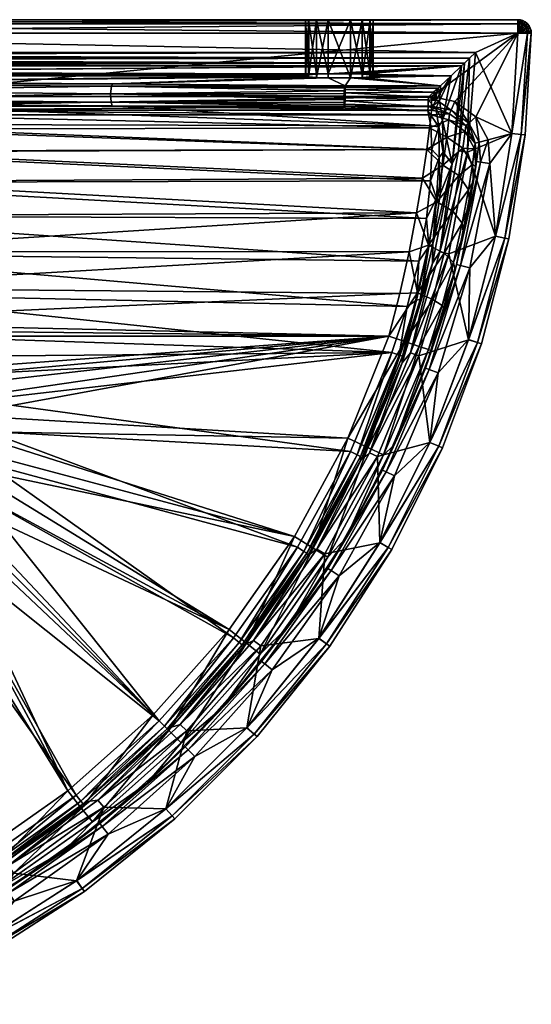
# Model space of a CAD drawing. Header units: inches. Extents: x 0 to 475, y -475 to 0.
# Tile 7 of 7: x 248 to 475, y -436 to 0. Entities that reach past the tile are written whole.
import ezdxf

# ---------------------------------------------------------------- set-up
doc = ezdxf.new("R2010")
doc.units = ezdxf.units.IN
doc.header["$MEASUREMENT"] = 0
doc.layers.add('Layer 1', color=7, linetype='Continuous')

# ---------------------------------------------------------------- blocks, each defined once
blk = doc.blocks.new('Square E')
at = {"color": 9, "true_color": 0xc0c0c0}
mesh = blk.add_polyface(dxfattribs=at)
corners = [(6, -6, -140), (14.5, -14.5, -140), (450.26, -14.5, -140), (90.17, 0, -76.49), (379.79, 0, -76.49), (85, 0, -75), (384.96, 0, -75), (6, 0, -6), (85, 0, -105), (6, 0, -134), (468.96, 0, -134), (374.96, 0, -85), (93.51, 0, -79.83), (95, 0, -85), (376.45, 0, -79.83), (93.51, 0, -100.17), (376.26, 0, -89.71), (95, 0, -95), (379.79, 0, -93.51), (89.71, 0, -103.7), (171.58, -44.26, -32.49), (180.28, -40, -10), (179.7, -42.16, -30.64), (164.71, -48.94, -30.78), (172.3, -41.66, -10), (177.86, -48.44, -50.2), (169.29, -51.83, -53.61), (165.4, -46.64, -10), (165.4, -46.64, -6), (172.3, -41.66, -6), (180.28, -40, -6), (376.45, -24.36, -90.17), (93.59, -23.49, -100.09), (95, -23.94, -95), (30.44, -20.48, -134.52), (85.15, -23.07, -104.96), (444.05, -20.48, -134.52), (379.79, -24.07, -93.51), (90.08, -23.19, -103.57), (95, -24.81, -85), (374.96, -24.81, -85), (6, -1.76, -1.76), (468.96, 0, -6), (468.96, -1.76, -1.76), (6, -6), (468.96, -6, -140), (6, -1.76, -138.24), (468.96, -1.76, -138.24), (25.96, -18.8, -138.15), (445.33, -19.26, -137.66), (23.15, -17.75, -139.05), (28.39, -19.71, -136.64), (17.41, -15.59, -139.9), (20.31, -16.68, -139.62), (447.61, -17.06, -139.43), (171.6, -40.05, -1.76), (164.09, -45.47, -1.76), (160.93, -42.63), (169.91, -36.16), (180.28, -34), (180.28, -38.24, -1.76), (159.63, -53.13, -1.76), (155.61, -51.79)]
mesh.append_faces([[corners[k] for k in face] for face in [(0, 1, 2), (3, 4, 5), (6, 7, 5), (8, 9, 10), (11, 12, 13), (12, 14, 3), (15, 16, 17), (16, 13, 17), (18, 15, 19), (20, 21, 22), (20, 23, 24), (22, 25, 26), (27, 24, 23), (20, 24, 21), (20, 22, 26), (28, 29, 27), (29, 24, 27), (30, 24, 29), (30, 21, 24), (31, 32, 33), (34, 35, 36), (32, 37, 38), (33, 39, 40), (41, 7, 42), (41, 43, 44), (45, 46, 0), (46, 47, 9), (48, 49, 50), (51, 34, 36), (52, 53, 54), (50, 54, 53), (52, 2, 1), (51, 49, 48), (55, 29, 56), (55, 57, 58), (58, 59, 60), (61, 56, 28), (55, 58, 60), (30, 55, 60), (29, 55, 30), (28, 56, 29), (57, 56, 62), (56, 57, 55)]], dxfattribs={"color": 9})
mesh = blk.add_polyface(dxfattribs=at)
corners = [(169.25, -121.4, -118.59), (189.15, -139.65, -120), (413.23, -147.22, -120), (146.27, -58.12, -85.46), (139.91, -71.99, -98.03), (430.38, -71.34, -89.12), (131.48, -86.77, -107.51), (428.53, -88.01, -102.4), (150.67, -46.27, -70.25), (430.42, -47.02, -54.22), (153.47, -37.08, -52.84), (430.9, -57.47, -72.81), (149.86, -103.62, -114.39), (419.99, -126.83, -118.06), (425.12, -106.77, -112.15), (208.69, -149.06, -120), (220.7, -157.11, -120), (376.45, 0, -79.83), (379.79, 0, -76.49), (90.17, 0, -76.49), (89.71, 0, -103.7), (85, 0, -105), (468.96, 0, -134), (93.51, 0, -79.83), (374.96, 0, -85), (376.26, 0, -89.71), (95, 0, -85), (180.28, -34), (6, -6), (468.96, -6), (430.84, -40, -10), (180.28, -40, -10), (180.28, -40, -6), (411.86, -140, -110), (205.25, -158.59, -110), (197.86, -155.93, -110), (140, -140, -110), (174.62, -58.48, -67.93), (426.8, -70.18, -81.57), (169.77, -71.52, -82.92), (177.86, -48.44, -50.2), (428.68, -57.45, -66.42), (429.92, -47.9, -48.96), (179.7, -42.16, -30.64), (430.62, -42.02, -29.96), (154.83, -102.62, -102.79), (163.17, -86.59, -94.59), (424.2, -85.48, -93.81), (420.82, -102.72, -102.77), (144.91, -118.61, -107.71), (416.68, -121.11, -108.2), (133.72, -133.72, -109.8), (136.94, -136.94, -109.95), (376.45, -24.36, -90.17), (95, -23.94, -95), (374.96, -24.81, -85), (85.15, -23.07, -104.96), (90.08, -23.19, -103.57), (444.05, -20.48, -134.52), (95, -24.81, -85), (153.63, -27.49, -54.36), (376.26, -25.22, -80.29), (289.6, -28.37, -44.3), (153.43, -28.63, -51.49), (289.05, -29.47, -41.64), (153.33, -31.42, -50.15), (288.94, -36.44, -40.87), (289.43, -38.12, -43.23), (288.7, -32.79, -39.85), (153.33, -35.1, -50.47), (430.84, -34), (180.28, -38.24, -1.76), (430.84, -38.24, -1.76), (194.75, -145.25, -120), (201.83, -151.67, -121.28), (213.73, -157.66, -121.28)]
mesh.append_faces([[corners[k] for k in face] for face in [(0, 1, 2), (3, 4, 5), (6, 7, 4), (8, 9, 10), (8, 3, 11), (12, 0, 13), (6, 12, 14), (15, 16, 2), (2, 1, 15), (17, 18, 19), (20, 21, 22), (17, 23, 24), (25, 24, 26), (27, 28, 29), (30, 31, 32), (33, 34, 35), (33, 35, 36), (37, 38, 39), (37, 40, 41), (42, 40, 43), (31, 44, 43), (45, 46, 47), (47, 46, 39), (48, 49, 45), (49, 50, 51), (33, 52, 51), (36, 52, 33), (53, 54, 55), (56, 57, 58), (59, 60, 55), (61, 60, 62), (62, 63, 64), (63, 62, 60), (64, 63, 65), (66, 10, 67), (68, 65, 69), (65, 68, 64), (66, 69, 10), (69, 66, 68), (70, 71, 27), (71, 72, 32), (73, 74, 15), (75, 15, 74)]], dxfattribs={"color": 9})
mesh = blk.add_polyface(dxfattribs=at)
corners = [(450.26, -14.5, -140), (468.96, -6, -140), (6, -6, -140), (468.96, 0, -6), (6, 0, -6), (384.96, 0, -75), (379.79, 0, -76.49), (85, 0, -75), (468.96, 0, -134), (384.96, 0, -95), (89.71, 0, -103.7), (93.51, 0, -100.17), (379.79, 0, -93.51), (376.26, 0, -89.71), (468.96, -6), (430.84, -34), (180.28, -34), (379.79, -25.56, -76.49), (289.6, -28.37, -44.3), (384.96, -25.69, -75), (376.45, -24.36, -90.17), (379.79, -24.07, -93.51), (93.59, -23.49, -100.09), (90.08, -23.19, -103.57), (384.96, -23.94, -95), (444.05, -20.48, -134.52), (153.63, -27.49, -54.36), (376.26, -25.22, -80.29), (374.96, -24.81, -85), (392.57, -29.22, -34.56), (394.96, -25.69, -75), (289.05, -29.47, -41.64), (392.46, -29.34, -33.54), (392.35, -29.72, -32.62), (392.26, -30.36, -31.82), (392.15, -31.51, -30.88), (6, -1.76, -1.76), (468.96, -1.76, -1.76), (6, -6), (468.96, -1.76, -138.24), (6, -1.76, -138.24), (6, 0, -134), (17.41, -15.59, -139.9), (447.61, -17.06, -139.43), (445.33, -19.26, -137.66), (23.15, -17.75, -139.05), (28.39, -19.71, -136.64), (374.96, 0, -85), (376.45, 0, -79.83), (394.96, 0, -75), (394.96, 0, -95), (394.96, -23.94, -95)]
mesh.append_faces([[corners[k] for k in face] for face in [(0, 1, 2), (3, 4, 5), (6, 5, 7), (8, 9, 10), (11, 12, 13), (9, 12, 10), (14, 15, 16), (17, 18, 19), (20, 21, 22), (23, 21, 24), (25, 23, 24), (26, 27, 28), (17, 27, 18), (29, 19, 18), (29, 30, 19), (18, 31, 32), (33, 32, 31), (18, 32, 29), (31, 34, 33), (34, 31, 35), (36, 3, 37), (14, 38, 37), (39, 40, 1), (8, 41, 39), (0, 42, 43), (44, 43, 45), (44, 46, 25), (47, 28, 48), (17, 19, 5), (28, 27, 48), (27, 17, 6), (5, 6, 17), (6, 48, 27), (20, 28, 47), (13, 21, 20), (20, 47, 13), (21, 12, 24), (12, 21, 13), (12, 9, 24), (30, 49, 5), (5, 19, 30), (24, 9, 50), (50, 51, 24)]], dxfattribs={"color": 9})
mesh = blk.add_polyface(dxfattribs=at)
corners = [(429.33, -35.45, -30), (392.51, -35.91, -30.31), (429.23, -38.54, -31.07), (392.57, -34.21, -30), (392.47, -37.3, -31.07), (392.43, -38.35, -32.27), (429.17, -40.32, -33.91), (392.41, -39.08, -33.91), (394.96, 0, -95), (384.96, 0, -95), (468.96, 0, -134), (394.96, 0, -75), (468.96, 0, -6), (384.96, 0, -75), (444.05, -20.48, -134.52), (384.96, -23.94, -95), (394.96, -23.94, -95), (439.42, -24.88, -84.25), (404.96, -24.81, -85), (403.47, -25.26, -79.83), (400.14, -25.56, -76.49), (394.96, -25.69, -75), (434.79, -29.22, -34.56), (392.57, -29.22, -34.56), (403.66, -24.4, -89.71), (400.14, -24.07, -93.51), (429.43, -34.21, -30), (392.57, -32.29, -30.41), (392.15, -31.51, -30.88), (392.57, -31.06, -31.17), (392.57, -29.8, -32.7), (392.46, -29.34, -33.54), (392.57, -30.83, -31.31), (392.35, -29.72, -32.62), (392.26, -30.36, -31.82), (392.3, -38.83, -32.91), (392.21, -38.33, -32.06), (392.09, -36.59, -30.76), (433.69, -30.26, -31.93), (431.72, -32.09, -30.47), (400.14, 0, -93.51), (403.47, 0, -90.17), (404.96, 0, -85), (403.66, 0, -80.29), (400.14, 0, -76.49)]
mesh.append_faces([[corners[k] for k in face] for face in [(0, 1, 2), (3, 1, 0), (2, 1, 4), (2, 5, 6), (5, 2, 4), (5, 7, 6), (8, 9, 10), (11, 12, 13), (14, 15, 16), (17, 18, 19), (20, 21, 22), (22, 21, 23), (19, 20, 17), (24, 17, 25), (24, 18, 17), (16, 25, 14), (26, 3, 0), (27, 28, 3), (29, 28, 27), (23, 30, 31), (32, 33, 30), (30, 33, 31), (32, 34, 33), (32, 29, 34), (35, 5, 7), (36, 4, 5), (1, 3, 37), (30, 32, 38), (23, 30, 22), (27, 3, 26), (32, 27, 39), (40, 41, 24), (40, 24, 25), (18, 24, 41), (40, 25, 8), (41, 42, 18), (16, 8, 25), (42, 19, 18), (43, 20, 19), (19, 42, 43), (20, 44, 21), (44, 20, 43), (44, 11, 21)]], dxfattribs={"color": 9})
mesh = blk.add_polyface(dxfattribs=at)
corners = [(394.96, 0, -95), (468.96, 0, -134), (400.14, 0, -93.51), (404.96, 0, -85), (403.66, 0, -80.29), (403.47, 0, -90.17), (468.96, 0, -6), (400.14, 0, -76.49), (394.96, 0, -75), (430.62, -42.02, -29.96), (438.76, -41.63, -10), (438.46, -44.27, -32.61), (430.84, -40, -10), (438.76, -41.63, -6), (445.93, -46.87, -6), (430.84, -40, -6), (439.42, -24.88, -84.25), (444.05, -20.48, -134.52), (400.14, -24.07, -93.51), (400.14, -25.56, -76.49), (434.79, -29.22, -34.56), (435.66, -44.5, -59.16), (434.56, -32.54, -34.56), (434.3, -35.86, -34.56), (439.94, -63.72, -134.52), (433.95, -47.38, -57.85), (432.62, -39.07, -33.96), (429.17, -40.32, -33.91), (429.23, -38.54, -31.07), (431.58, -37.97, -31.31), (429.33, -35.45, -30), (432.7, -35.72, -31.31), (429.43, -34.21, -30), (431.72, -32.09, -30.47), (432.96, -32.42, -31.31), (433.69, -30.26, -31.93), (392.57, -32.29, -30.41), (392.57, -30.83, -31.31), (392.57, -29.8, -32.7), (439.45, -40.02, -1.76), (430.84, -38.24, -1.76), (430.84, -34), (441.13, -36.12)]
mesh.append_faces([[corners[k] for k in face] for face in [(0, 1, 2), (3, 1, 4), (3, 5, 1), (5, 2, 1), (4, 6, 7), (8, 7, 6), (9, 10, 11), (12, 10, 9), (12, 13, 10), (14, 10, 13), (15, 13, 12), (16, 17, 18), (19, 20, 16), (17, 16, 21), (20, 22, 16), (22, 23, 16), (21, 16, 23), (21, 24, 17), (25, 26, 27), (26, 21, 23), (25, 21, 26), (28, 29, 30), (23, 29, 26), (23, 31, 29), (27, 26, 28), (31, 30, 29), (26, 29, 28), (30, 31, 32), (33, 34, 35), (20, 35, 22), (31, 34, 33), (22, 31, 23), (31, 33, 32), (22, 34, 31), (34, 22, 35), (33, 36, 32), (35, 37, 33), (38, 35, 20), (39, 13, 40), (40, 13, 15), (40, 41, 39), (13, 39, 14), (42, 39, 41)]], dxfattribs={"color": 9})
mesh = blk.add_polyface(dxfattribs=at)
corners = [(471.2, -0.43, -134), (471.29, -2.45, -138.24), (472.24, -0.98, -134), (470.55, -2.06, -138.24), (468.96, -6, -140), (471.94, -2.98, -138.24), (473.18, -1.73, -134), (472.48, -3.63, -138.24), (473.94, -2.65, -134), (472.88, -4.36, -138.24), (474.5, -3.69, -134), (471.29, -2.45, -1.76), (470.55, -2.06, -1.76), (471.2, -0.43, -6), (472.24, -0.98, -6), (471.94, -2.98, -1.76), (473.18, -1.73, -6), (468.96, -6), (472.48, -3.63, -1.76), (473.94, -2.65, -6), (472.88, -4.36, -1.76), (474.5, -3.69, -6), (468.96, 0, -6), (403.66, 0, -80.29), (468.96, 0, -134), (469.77, -1.83, -1.76), (470.07, -0.1, -6), (468.96, -1.76, -1.76), (470.1, -0.11, -134), (469.77, -1.83, -138.24), (468.96, -1.76, -138.24)]
mesh.append_faces([[corners[k] for k in face] for face in [(0, 1, 2), (1, 3, 4), (3, 1, 0), (2, 5, 6), (1, 5, 2), (6, 7, 8), (7, 6, 5), (8, 9, 10), (7, 9, 8), (11, 12, 13), (14, 11, 13), (15, 14, 16), (15, 11, 14), (12, 11, 17), (18, 15, 16), (19, 18, 16), (20, 19, 21), (20, 18, 19), (22, 23, 24), (25, 22, 26), (27, 25, 17), (26, 13, 12), (25, 27, 22), (25, 12, 17), (12, 25, 26), (16, 6, 19), (8, 21, 19), (19, 6, 8), (8, 10, 21), (16, 2, 6), (2, 14, 0), (14, 2, 16), (13, 28, 0), (0, 14, 13), (24, 28, 26), (13, 26, 28), (22, 24, 26), (24, 29, 28), (29, 30, 4), (30, 29, 24), (28, 3, 0), (29, 3, 28), (3, 29, 4)]], dxfattribs={"color": 9})
mesh = blk.add_polyface(dxfattribs=at)
corners = [(471.94, -2.98, -138.24), (471.29, -2.45, -138.24), (468.96, -6, -140), (472.48, -3.63, -138.24), (472.88, -4.36, -138.24), (474.5, -3.69, -134), (473.12, -5.17, -138.24), (474.85, -4.85, -134), (473.2, -6, -138.24), (474.96, -6.08, -134), (468.96, -6), (471.29, -2.45, -1.76), (471.94, -2.98, -1.76), (472.48, -3.63, -1.76), (472.88, -4.36, -1.76), (473.12, -5.17, -1.76), (474.5, -3.69, -6), (474.85, -4.85, -6), (474.96, -6, -6), (473.2, -6, -1.76), (466.29, -50.37, -140), (450.26, -14.5, -140), (446.67, -58.61, -140), (472.25, -51, -134), (472.25, -51, -6), (466.29, -50.37), (450.45, -42.93), (441.13, -36.12), (430.84, -34), (470.51, -50.82, -1.76), (470.51, -50.82, -138.24), (447.61, -17.06, -139.43), (444.05, -20.48, -134.52), (439.94, -63.72, -134.52), (445.33, -19.26, -137.66), (442.65, -58.08, -138.42), (439.45, -40.02, -1.76), (447.25, -45.72, -1.76), (445.93, -46.87, -6)]
mesh.append_faces([[corners[k] for k in face] for face in [(0, 1, 2), (0, 2, 3), (4, 3, 2), (5, 6, 7), (6, 4, 2), (4, 6, 5), (7, 8, 9), (6, 8, 7), (8, 6, 2), (10, 11, 12), (10, 13, 14), (12, 13, 10), (15, 14, 16), (15, 10, 14), (17, 18, 19), (16, 17, 15), (15, 17, 19), (15, 19, 10), (20, 21, 22), (2, 21, 20), (23, 24, 9), (24, 18, 9), (10, 25, 26), (26, 27, 10), (27, 28, 10), (25, 10, 19), (25, 19, 29), (18, 29, 19), (24, 29, 18), (17, 16, 5), (7, 9, 17), (7, 17, 5), (17, 9, 18), (30, 9, 8), (20, 8, 2), (23, 9, 30), (30, 8, 20), (21, 31, 22), (32, 33, 34), (34, 35, 31), (36, 37, 38), (37, 27, 26), (36, 27, 37)]], dxfattribs={"color": 9})
mesh = blk.add_polyface(dxfattribs=at)
corners = [(455.91, -53.1), (450.45, -42.93), (466.29, -50.37), (456.59, -63.59), (450.34, -64.96, -28.22), (450.65, -62.76, -10), (450.65, -62.76, -6), (437.53, -51.96, -53.86), (444.69, -56.89, -51.99), (435.82, -64.33, -72.86), (449.82, -57.09, -30), (438.46, -44.27, -32.61), (445.63, -49.43, -31.65), (445.93, -46.87, -10), (438.76, -41.63, -10), (448.87, -64.06, -48.8), (428.68, -57.45, -66.42), (429.92, -47.9, -48.96), (442.94, -68.91, -70.18), (430.62, -42.02, -29.96), (450.13, -54.69, -10), (445.93, -46.87, -6), (450.13, -54.69, -6), (439.94, -63.72, -134.52), (435.66, -44.5, -59.16), (435.95, -58.55, -81.31), (434.21, -60.93, -79.39), (433.95, -47.38, -57.85), (430.9, -57.47, -72.81), (430.42, -47.02, -54.22), (429.17, -40.32, -33.91), (430.38, -71.34, -89.12), (447.61, -17.06, -139.43), (442.65, -58.08, -138.42), (446.67, -58.61, -140), (445.33, -19.26, -137.66), (452.39, -63, -1.76), (451.82, -54.23, -1.76), (447.25, -45.72, -1.76)]
mesh.append_faces([[corners[k] for k in face] for face in [(0, 1, 2), (3, 0, 2), (4, 5, 6), (7, 8, 9), (5, 4, 10), (7, 11, 12), (13, 11, 14), (15, 8, 10), (7, 16, 17), (8, 15, 18), (7, 9, 16), (19, 11, 17), (10, 4, 15), (8, 18, 9), (12, 10, 8), (11, 7, 17), (12, 8, 7), (20, 12, 13), (13, 12, 11), (10, 20, 5), (20, 10, 12), (21, 13, 14), (13, 21, 22), (22, 6, 20), (20, 13, 22), (6, 5, 20), (23, 24, 25), (26, 25, 27), (28, 26, 27), (25, 24, 27), (29, 27, 30), (28, 27, 29), (31, 26, 28), (32, 33, 34), (33, 35, 23), (0, 36, 37), (6, 37, 36), (3, 36, 0), (1, 0, 37), (37, 22, 38), (22, 37, 6), (21, 38, 22), (38, 1, 37)]], dxfattribs={"color": 9})
mesh = blk.add_polyface(dxfattribs=at)
corners = [(419.99, -126.83, -118.06), (425.12, -106.77, -112.15), (149.86, -103.62, -114.39), (153.47, -37.08, -52.84), (430.42, -47.02, -54.22), (289.43, -38.12, -43.23), (392.41, -39.08, -33.91), (429.17, -40.32, -33.91), (150.67, -46.27, -70.25), (430.9, -57.47, -72.81), (146.27, -58.12, -85.46), (430.38, -71.34, -89.12), (428.53, -88.01, -102.4), (131.48, -86.77, -107.51), (139.91, -71.99, -98.03), (413.23, -147.22, -120), (169.25, -121.4, -118.59), (229.53, -168.54, -120), (394.88, -191.06, -120), (220.7, -157.11, -120), (180.28, -40, -6), (430.84, -40, -6), (430.84, -40, -10), (393.66, -185.08, -110), (221.5, -174.95, -110), (411.86, -140, -110), (217.33, -168.3, -110), (133.72, -133.72, -109.8), (416.68, -121.11, -108.2), (428.68, -57.45, -66.42), (426.8, -70.18, -81.57), (174.62, -58.48, -67.93), (177.86, -48.44, -50.2), (429.92, -47.9, -48.96), (179.7, -42.16, -30.64), (430.62, -42.02, -29.96), (180.28, -40, -10), (169.77, -71.52, -82.92), (424.2, -85.48, -93.81), (154.83, -102.62, -102.79), (420.82, -102.72, -102.77), (144.91, -118.61, -107.71), (392.3, -38.83, -32.91), (392.21, -38.33, -32.06), (392.05, -35.35, -30.33), (288.94, -36.44, -40.87), (392.09, -36.59, -30.76), (392.14, -37.58, -31.34), (288.7, -32.79, -39.85), (392.03, -33.87, -30.04), (392.07, -32.68, -30.29), (392.15, -31.51, -30.88), (289.05, -29.47, -41.64), (392.57, -34.21, -30), (392.16, -37.74, -31.49), (392.51, -35.91, -30.31), (392.43, -38.35, -32.27), (392.47, -37.3, -31.07), (430.84, -38.24, -1.76), (180.28, -38.24, -1.76), (430.84, -34)]
mesh.append_faces([[corners[k] for k in face] for face in [(0, 1, 2), (3, 4, 5), (6, 5, 7), (4, 8, 9), (4, 7, 5), (9, 10, 11), (12, 13, 1), (12, 11, 14), (15, 0, 16), (17, 18, 15), (17, 15, 19), (20, 21, 22), (23, 24, 25), (24, 26, 25), (27, 28, 25), (29, 30, 31), (32, 33, 29), (33, 34, 35), (22, 35, 36), (37, 30, 38), (39, 38, 40), (28, 41, 40), (42, 43, 5), (42, 5, 6), (44, 45, 46), (47, 45, 43), (45, 47, 46), (45, 44, 48), (49, 50, 48), (48, 50, 51), (49, 48, 44), (52, 48, 51), (5, 43, 45), (49, 44, 53), (54, 55, 47), (46, 53, 44), (51, 50, 53), (50, 49, 53), (47, 55, 46), (42, 43, 56), (43, 54, 57), (58, 59, 60), (21, 20, 58)]], dxfattribs={"color": 9})
mesh = blk.add_polyface(dxfattribs=at)
corners = [(459.12, -95.79, -140), (466.29, -50.37, -140), (446.67, -58.61, -140), (438.42, -103.6, -140), (464.99, -97, -6), (472.25, -51, -6), (472.25, -51, -134), (464.99, -97, -134), (456.59, -63.59), (466.29, -50.37), (459.1, -95.74), (447.62, -81.5, -60.44), (449.36, -71.31, -45.22), (450.65, -62.76, -6), (450.34, -64.96, -28.22), (441.91, -108.36, -6), (448.87, -64.06, -48.8), (447.11, -75.29, -65.6), (442.94, -68.91, -70.18), (444.38, -90.05, -79.41), (440.21, -84.74, -85.1), (426.8, -70.18, -81.57), (435.82, -64.33, -72.86), (433.17, -80.62, -88.45), (429.46, -99.8, -99.86), (424.2, -85.48, -93.81), (428.68, -57.45, -66.42), (444.96, -94.95, -73.06), (434.67, -77.2, -99.71), (431.38, -99.36, -113.42), (439.94, -63.72, -134.52), (435.95, -58.55, -81.31), (434.21, -60.93, -79.39), (432.92, -78.95, -97.29), (430.38, -71.34, -89.12), (428.53, -88.01, -102.4), (463.27, -96.64, -1.76), (470.51, -50.82, -1.76), (463.27, -96.64, -138.24), (470.51, -50.82, -138.24), (434.48, -102.67, -138.42), (442.65, -58.08, -138.42), (443.61, -108.78, -1.76), (452.39, -63, -1.76)]
mesh.append_faces([[corners[k] for k in face] for face in [(0, 1, 2), (3, 0, 2), (4, 5, 6), (6, 7, 4), (8, 9, 10), (11, 12, 13), (13, 12, 14), (11, 13, 15), (16, 17, 18), (17, 16, 12), (19, 20, 17), (21, 22, 23), (24, 25, 23), (25, 21, 23), (20, 24, 23), (21, 26, 22), (20, 18, 17), (27, 19, 11), (18, 23, 22), (17, 11, 19), (18, 20, 23), (11, 17, 12), (12, 16, 14), (28, 29, 30), (31, 28, 30), (28, 31, 32), (28, 33, 29), (33, 28, 32), (34, 33, 32), (35, 33, 34), (36, 10, 37), (9, 37, 10), (36, 5, 4), (37, 5, 36), (7, 6, 38), (39, 38, 6), (1, 0, 39), (38, 39, 0), (40, 3, 2), (41, 40, 2), (40, 41, 30), (42, 43, 8), (43, 15, 13)]], dxfattribs={"color": 9})
mesh = blk.add_polyface(dxfattribs=at)
corners = [(459.12, -95.79, -140), (438.42, -103.6, -140), (447.12, -141.62, -140), (464.99, -97, -134), (452.84, -143.4, -6), (464.99, -97, -6), (456.59, -63.59), (459.1, -95.74), (447.73, -109.79), (447.11, -141.54), (441.91, -108.36, -6), (444.96, -94.95, -73.06), (447.62, -81.5, -60.44), (441.26, -110.89, -82.43), (436.51, -128.38, -88.12), (435.51, -126.48, -95.56), (431.32, -123.74, -102.37), (440.53, -107.42, -89.52), (444.38, -90.05, -79.41), (436.36, -103.36, -95.96), (424.63, -120.83, -106.64), (416.68, -121.11, -108.2), (420.82, -102.72, -102.77), (424.2, -85.48, -93.81), (429.46, -99.8, -99.86), (440.21, -84.74, -85.1), (431.38, -99.36, -113.42), (425.78, -123.78, -121.8), (431.28, -107.73, -134.52), (439.94, -63.72, -134.52), (429.66, -100.39, -110.6), (432.92, -78.95, -97.29), (425.12, -106.77, -112.15), (428.53, -88.01, -102.4), (419.99, -126.83, -118.06), (424.14, -124.03, -118.71), (463.27, -96.64, -1.76), (451.16, -142.86, -1.76), (463.27, -96.64, -138.24), (451.16, -142.86, -138.24), (434.48, -102.67, -138.42), (421.4, -147.42, -138.42), (443.61, -108.78, -1.76), (428.1, -154.12, -6), (429.75, -154.72, -1.76), (452.39, -63, -1.76)]
mesh.append_faces([[corners[k] for k in face] for face in [(0, 1, 2), (3, 4, 5), (6, 7, 8), (8, 7, 9), (10, 11, 12), (10, 13, 11), (13, 10, 14), (15, 16, 17), (18, 17, 19), (20, 21, 22), (23, 24, 22), (20, 22, 24), (16, 19, 17), (14, 15, 13), (19, 20, 24), (17, 13, 15), (19, 16, 20), (19, 25, 18), (13, 17, 11), (18, 11, 17), (25, 19, 24), (26, 27, 28), (26, 28, 29), (27, 26, 30), (31, 30, 26), (32, 30, 33), (30, 31, 33), (34, 35, 32), (35, 30, 32), (30, 35, 27), (36, 37, 9), (9, 7, 36), (36, 5, 37), (3, 38, 39), (0, 2, 38), (39, 38, 2), (40, 41, 1), (40, 28, 41), (40, 29, 28), (42, 6, 8), (43, 10, 42), (44, 42, 8), (42, 10, 45)]], dxfattribs={"color": 9})
mesh = blk.add_polyface(dxfattribs=at)
corners = [(430.08, -187.09, -140), (447.12, -141.62, -140), (425.23, -148.76, -140), (438.42, -103.6, -140), (452.84, -143.4, -6), (452.84, -143.4, -134), (435.59, -189.44, -6), (464.99, -97, -134), (447.73, -109.79), (447.11, -141.54), (433.75, -156.16), (430.08, -186.99), (436.51, -128.38, -88.12), (428.1, -154.12, -6), (430.79, -146.44, -90), (441.91, -108.36, -6), (414.16, -188.42, -90), (429.43, -145.97, -97.53), (402.52, -189.24, -107.45), (418.99, -142.42, -108.56), (425.35, -144.59, -103.88), (393.66, -185.08, -110), (411.86, -140, -110), (409.45, -192.5, -99.78), (435.51, -126.48, -95.56), (424.63, -120.83, -106.64), (431.32, -123.74, -102.37), (416.68, -121.11, -108.2), (417.92, -148.89, -124.56), (417.8, -151.82, -134.52), (425.78, -123.78, -121.8), (431.28, -107.73, -134.52), (399.36, -193.23, -124.56), (416.41, -148.35, -121.31), (413.23, -147.22, -120), (397.92, -192.53, -121.31), (424.14, -124.03, -118.71), (419.99, -126.83, -118.06), (451.16, -142.86, -1.76), (464.99, -97, -6), (433.98, -188.74, -1.76), (451.16, -142.86, -138.24), (433.98, -188.74, -138.24), (421.4, -147.42, -138.42), (403.26, -191.55, -138.42), (429.75, -154.72, -1.76), (409.07, -199.22, -6), (443.61, -108.78, -1.76)]
mesh.append_faces([[corners[k] for k in face] for face in [(0, 1, 2), (2, 1, 3), (4, 5, 6), (4, 7, 5), (8, 9, 10), (11, 10, 9), (12, 13, 14), (13, 12, 15), (16, 14, 13), (17, 14, 16), (18, 19, 20), (21, 22, 19), (17, 23, 20), (20, 24, 17), (25, 26, 19), (20, 26, 24), (14, 17, 12), (22, 25, 19), (25, 22, 27), (24, 12, 17), (26, 20, 19), (28, 29, 30), (29, 31, 30), (32, 29, 28), (33, 34, 35), (33, 32, 28), (28, 36, 33), (36, 37, 33), (28, 30, 36), (34, 33, 37), (38, 11, 9), (38, 39, 4), (38, 4, 40), (41, 42, 5), (7, 41, 5), (1, 0, 41), (3, 43, 2), (43, 44, 2), (43, 29, 44), (43, 31, 29), (13, 45, 46), (47, 45, 13), (45, 8, 10)]], dxfattribs={"color": 9})
mesh = blk.add_polyface(dxfattribs=at)
corners = [(205.25, -158.59, -110), (211.83, -162.78, -110), (201.58, -162.21, -111.28), (197.86, -155.93, -110), (208.12, -170.97, -115.11), (200.11, -165.74, -115.11), (210.77, -168.2, -111.28), (217.33, -168.3, -110), (195.46, -165.63, -120), (200.81, -167.49, -120), (217.4, -168.1, -155), (211.84, -162.58, -155), (213.13, -165.72, -158.54), (203.07, -163.09, -160), (208.74, -166.72, -160), (213.41, -171.44, -160), (202.9, -159.04, -158.54), (196.74, -160.81, -160), (205.13, -158.45, -155), (197.72, -155.88, -155), (219.59, -174.22, -158.54), (217.5, -168.22, -130), (212, -162.71, -130), (205.36, -158.58, -130), (198.12, -156, -130), (411.86, -140, -110), (200.5, -167.33, -160), (206.39, -171.15, -160), (220.53, -170.4, -125.11), (223.75, -168.33, -121.28), (211.46, -160.75, -125.11), (229.53, -168.54, -120), (220.7, -157.11, -120), (208.69, -149.06, -120), (213.73, -157.66, -121.28), (200.7, -155.34, -125.11), (201.83, -151.67, -121.28), (190.95, -153.62, -124.9)]
mesh.append_faces([[corners[k] for k in face] for face in [(0, 1, 2), (2, 3, 0), (4, 5, 6), (6, 1, 7), (6, 2, 1), (8, 5, 9), (9, 5, 4), (6, 5, 2), (10, 11, 12), (13, 14, 12), (15, 12, 14), (16, 13, 12), (16, 17, 13), (16, 18, 19), (18, 16, 11), (16, 12, 11), (12, 20, 10), (21, 22, 10), (11, 10, 22), (23, 18, 11), (11, 22, 23), (19, 18, 24), (23, 24, 18), (25, 7, 1), (1, 0, 25), (26, 27, 14), (13, 17, 26), (13, 26, 14), (8, 9, 26), (9, 27, 26), (28, 29, 30), (31, 32, 29), (32, 33, 34), (34, 29, 32), (23, 22, 30), (30, 35, 23), (36, 35, 34), (22, 28, 30), (30, 29, 34), (35, 36, 37), (23, 35, 24), (21, 28, 22), (35, 30, 34)]], dxfattribs={"color": 9})
mesh = blk.add_polyface(dxfattribs=at)
corners = [(430.08, -187.09, -140), (406.92, -193.29, -140), (407.95, -231.41, -140), (425.23, -148.76, -140), (383.52, -236.35, -140), (413.18, -234.32, -134), (385.75, -277.17, -6), (413.18, -234.32, -6), (435.59, -189.44, -6), (435.59, -189.44, -134), (452.84, -143.4, -134), (430.08, -186.99), (414.46, -201.84), (433.75, -156.16), (407.97, -231.3), (389.9, -245.97), (409.07, -199.22, -6), (414.16, -188.42, -90), (428.1, -154.12, -6), (393.04, -229.18, -90), (402.52, -189.24, -107.45), (409.45, -192.5, -99.78), (384.89, -237.84, -99.78), (429.43, -145.97, -97.53), (393.66, -185.08, -110), (418.99, -142.42, -108.56), (425.35, -144.59, -103.88), (399.36, -193.23, -124.56), (399.38, -195.21, -134.52), (417.8, -151.82, -134.52), (397.92, -192.53, -121.31), (413.23, -147.22, -120), (394.88, -191.06, -120), (416.41, -148.35, -121.31), (433.98, -188.74, -1.76), (411.65, -233.45, -1.76), (380.9, -273.61), (451.16, -142.86, -1.76), (384.32, -276.15, -1.76), (452.84, -143.4, -6), (411.65, -233.45, -138.24), (384.32, -276.15, -138.24), (433.98, -188.74, -138.24), (380.84, -273.72, -140), (451.16, -142.86, -138.24), (403.26, -191.55, -138.42), (429.75, -154.72, -1.76), (410.65, -199.99, -1.76), (384.82, -242.77, -6), (386.31, -243.7, -1.76)]
mesh.append_faces([[corners[k] for k in face] for face in [(0, 1, 2), (1, 0, 3), (4, 2, 1), (5, 6, 7), (7, 8, 9), (9, 5, 7), (9, 8, 10), (11, 12, 13), (14, 15, 12), (14, 12, 11), (16, 17, 18), (19, 17, 16), (20, 21, 22), (17, 21, 23), (20, 24, 25), (20, 26, 21), (19, 21, 17), (27, 28, 29), (30, 31, 32), (33, 30, 27), (34, 35, 14), (14, 35, 36), (11, 37, 34), (11, 34, 14), (35, 8, 7), (35, 7, 38), (34, 39, 8), (34, 8, 35), (40, 41, 5), (10, 42, 9), (5, 9, 40), (42, 40, 9), (2, 43, 40), (0, 2, 42), (40, 42, 2), (42, 44, 0), (1, 3, 45), (45, 29, 28), (46, 47, 16), (47, 48, 16), (47, 13, 12), (47, 12, 49), (46, 13, 47)]], dxfattribs={"color": 9})
mesh = blk.add_polyface(dxfattribs=at)
corners = [(234.28, -182.14, -120), (234.5, -196.51, -120), (371.42, -233.41, -120), (343.05, -273.4, -120), (394.88, -191.06, -120), (229.53, -168.54, -120), (230.19, -210.19, -120), (221.82, -221.82, -120), (310.19, -310.19, -120), (407.95, -231.41, -140), (383.52, -236.35, -140), (380.84, -273.72, -140), (389.9, -245.97), (407.97, -231.3), (380.9, -273.61), (367.56, -268.15, -90), (393.04, -229.18, -90), (384.82, -242.77, -6), (409.07, -199.22, -6), (221.48, -205.25, -110), (224.08, -197.9, -110), (341.22, -269.81, -110), (307.59, -307.59, -110), (211.71, -217.42, -110), (217.3, -211.89, -110), (225, -190, -110), (370.05, -228.66, -110), (224.07, -182.21, -110), (393.66, -185.08, -110), (221.5, -174.95, -110), (402.52, -189.24, -107.45), (378.37, -233.81, -107.45), (384.89, -237.84, -99.78), (409.45, -192.5, -99.78), (348.89, -275.87, -107.45), (354.9, -280.63, -99.78), (375.63, -236.06, -124.56), (376.03, -237.08, -134.52), (399.38, -195.21, -134.52), (347.98, -276.61, -134.52), (399.36, -193.23, -124.56), (346.95, -276.5, -124.56), (374.28, -235.21, -121.31), (397.92, -192.53, -121.31), (345.69, -275.5, -121.31), (406.92, -193.29, -140), (380.07, -234.22, -138.42), (352.03, -274.57, -138.42), (403.26, -191.55, -138.42), (386.31, -243.7, -1.76), (410.65, -199.99, -1.76), (414.46, -201.84), (229.37, -182.34, -121.28)]
mesh.append_faces([[corners[k] for k in face] for face in [(0, 1, 2), (1, 3, 2), (0, 4, 5), (0, 2, 4), (6, 3, 1), (7, 8, 6), (9, 10, 11), (12, 13, 14), (15, 16, 17), (16, 18, 17), (19, 20, 21), (22, 23, 24), (21, 24, 19), (25, 26, 20), (21, 20, 26), (27, 28, 26), (26, 25, 27), (29, 28, 27), (28, 30, 31), (31, 30, 32), (16, 32, 33), (34, 26, 31), (31, 26, 28), (32, 35, 31), (15, 32, 16), (36, 37, 38), (36, 39, 37), (40, 36, 38), (41, 36, 42), (2, 42, 4), (42, 36, 43), (40, 43, 36), (42, 43, 4), (44, 42, 2), (45, 46, 10), (10, 46, 47), (48, 46, 45), (46, 37, 47), (46, 38, 37), (48, 38, 46), (49, 17, 50), (49, 51, 12), (52, 1, 0)]], dxfattribs={"color": 9})
mesh = blk.add_polyface(dxfattribs=at)
corners = [(273.4, -343.05, -120), (210.07, -230.27, -120), (196.28, -234.55, -120), (310.19, -310.19, -120), (233.41, -371.42, -120), (343.05, -273.4, -120), (230.19, -210.19, -120), (221.82, -221.82, -120), (273.61, -380.9, -140), (313.12, -349.16, -140), (285.67, -348.34, -140), (245.69, -377.6, -140), (273.72, -380.84), (287.63, -360.27), (313.22, -349.07), (304.71, -337.9, -90), (283.88, -355.58, -6), (268.26, -367.52, -90), (242.77, -384.82, -6), (341.22, -269.81, -110), (307.59, -307.59, -110), (217.3, -211.89, -110), (211.71, -217.42, -110), (269.81, -341.22, -110), (197.65, -224.13, -110), (205.14, -221.55, -110), (228.66, -370.05, -110), (275.87, -348.89, -107.45), (314.51, -314.51, -107.45), (233.81, -378.37, -107.45), (280.63, -354.9, -99.78), (237.84, -384.89, -99.78), (276.5, -346.95, -124.56), (236.06, -375.63, -124.56), (240.27, -373.96, -134.52), (279.47, -345.66, -134.52), (313.71, -313.71, -124.56), (275.5, -345.69, -121.31), (312.57, -312.57, -121.31), (235.21, -374.28, -121.31), (283.1, -345.21, -138.42), (243.48, -374.21, -138.42), (315.61, -313.03, -134.52), (322.42, -314.64, -140), (284.98, -356.95, -1.76), (322.98, -322.98, -1.76), (325.98, -325.98), (243.7, -386.31, -1.76)]
mesh.append_faces([[corners[k] for k in face] for face in [(0, 1, 2), (0, 3, 1), (2, 4, 0), (5, 6, 3), (1, 3, 7), (8, 9, 10), (11, 8, 10), (12, 13, 14), (15, 16, 17), (16, 18, 17), (19, 20, 21), (22, 20, 23), (23, 24, 25), (23, 26, 24), (23, 25, 22), (27, 23, 20), (20, 28, 27), (29, 23, 27), (29, 26, 23), (28, 30, 27), (31, 27, 30), (17, 30, 15), (31, 30, 17), (32, 33, 34), (32, 35, 36), (32, 34, 35), (32, 37, 33), (32, 38, 37), (39, 33, 37), (3, 0, 37), (0, 4, 39), (37, 38, 3), (39, 37, 0), (10, 40, 41), (41, 40, 35), (34, 41, 35), (41, 11, 10), (35, 40, 42), (40, 10, 43), (16, 44, 18), (44, 16, 45), (44, 46, 13), (44, 13, 47)]], dxfattribs={"color": 9})
mesh = blk.add_polyface(dxfattribs=at)
corners = [(349.07, -313.22, -140), (380.84, -273.72, -140), (355.22, -277.07, -140), (383.52, -236.35, -140), (385.75, -277.17, -6), (385.75, -277.17, -134), (353.58, -317.18, -6), (413.18, -234.32, -134), (380.9, -273.61), (360.27, -287.63), (389.9, -245.97), (349.16, -313.12), (367.56, -268.15, -90), (355.58, -283.88, -6), (337.98, -304.6, -90), (384.82, -242.77, -6), (348.89, -275.87, -107.45), (341.22, -269.81, -110), (370.05, -228.66, -110), (314.51, -314.51, -107.45), (307.59, -307.59, -110), (378.37, -233.81, -107.45), (354.9, -280.63, -99.78), (319.93, -319.93, -99.78), (384.89, -237.84, -99.78), (315.61, -313.03, -134.52), (347.98, -276.61, -134.52), (346.95, -276.5, -124.56), (313.71, -313.71, -124.56), (375.63, -236.06, -124.56), (345.69, -275.5, -121.31), (312.57, -312.57, -121.31), (374.28, -235.21, -121.31), (371.42, -233.41, -120), (343.05, -273.4, -120), (310.19, -310.19, -120), (411.65, -233.45, -1.76), (384.32, -276.15, -1.76), (413.18, -234.32, -6), (352.28, -316.01, -1.76), (352.28, -316.01, -138.24), (384.32, -276.15, -138.24), (411.65, -233.45, -138.24), (352.03, -274.57, -138.42), (319.52, -311.81, -138.42), (376.03, -237.08, -134.52), (356.95, -284.98, -1.76), (386.31, -243.7, -1.76), (321.73, -321.73, -6), (322.98, -322.98, -1.76)]
mesh.append_faces([[corners[k] for k in face] for face in [(0, 1, 2), (2, 1, 3), (4, 5, 6), (4, 7, 5), (8, 9, 10), (8, 11, 9), (12, 13, 14), (12, 15, 13), (16, 17, 18), (19, 17, 16), (17, 19, 20), (21, 22, 16), (22, 23, 16), (12, 22, 24), (14, 22, 12), (25, 26, 27), (27, 28, 25), (26, 29, 27), (28, 30, 31), (30, 28, 27), (32, 30, 27), (33, 34, 30), (34, 35, 31), (31, 30, 34), (36, 37, 8), (37, 11, 8), (37, 38, 4), (37, 4, 39), (40, 5, 41), (5, 7, 41), (1, 0, 41), (41, 42, 1), (2, 43, 44), (43, 26, 44), (43, 2, 3), (25, 44, 26), (43, 45, 26), (46, 13, 47), (46, 48, 13), (47, 13, 15), (46, 10, 9), (46, 9, 49), (47, 10, 46)]], dxfattribs={"color": 9})
mesh = blk.add_polyface(dxfattribs=at)
corners = [(349.07, -313.22, -140), (322.42, -314.64, -140), (313.12, -349.16, -140), (355.22, -277.07, -140), (285.67, -348.34, -140), (317.18, -353.58, -6), (353.58, -317.18, -6), (353.58, -317.18, -134), (385.75, -277.17, -134), (317.18, -353.58, -134), (277.17, -385.75, -6), (313.22, -349.07), (287.63, -360.27), (325.98, -325.98), (360.27, -287.63), (349.16, -313.12), (355.58, -283.88, -6), (321.73, -321.73, -6), (337.98, -304.6, -90), (283.88, -355.58, -6), (304.71, -337.9, -90), (348.89, -275.87, -107.45), (319.93, -319.93, -99.78), (314.51, -314.51, -107.45), (280.63, -354.9, -99.78), (354.9, -280.63, -99.78), (313.71, -313.71, -124.56), (279.47, -345.66, -134.52), (315.61, -313.03, -134.52), (276.5, -346.95, -124.56), (312.57, -312.57, -121.31), (316.01, -352.28, -1.76), (352.28, -316.01, -1.76), (273.72, -380.84), (384.32, -276.15, -1.76), (276.15, -384.32, -1.76), (385.75, -277.17, -6), (276.15, -384.32, -138.24), (316.01, -352.28, -138.24), (352.28, -316.01, -138.24), (273.61, -380.9, -140), (384.32, -276.15, -138.24), (283.1, -345.21, -138.42), (319.52, -311.81, -138.42), (322.98, -322.98, -1.76), (356.95, -284.98, -1.76), (284.98, -356.95, -1.76)]
mesh.append_faces([[corners[k] for k in face] for face in [(0, 1, 2), (1, 0, 3), (4, 2, 1), (5, 6, 7), (7, 6, 8), (9, 5, 7), (9, 10, 5), (11, 12, 13), (14, 15, 13), (11, 13, 15), (16, 17, 18), (17, 19, 20), (18, 17, 20), (21, 22, 23), (22, 24, 23), (20, 22, 18), (22, 25, 18), (24, 22, 20), (26, 27, 28), (29, 26, 30), (31, 11, 32), (31, 33, 11), (34, 32, 15), (32, 11, 15), (31, 6, 5), (31, 5, 35), (32, 36, 6), (32, 6, 31), (37, 9, 38), (39, 7, 8), (7, 38, 9), (38, 7, 39), (2, 40, 38), (0, 2, 39), (38, 39, 2), (39, 41, 0), (28, 42, 43), (1, 43, 42), (43, 1, 3), (44, 17, 45), (19, 17, 44), (44, 14, 13), (44, 13, 46)]], dxfattribs={"color": 9})
mesh = blk.add_polyface(dxfattribs=at)
corners = [(273.61, -380.9, -140), (245.69, -377.6, -140), (231.3, -407.97, -140), (203.28, -402.03, -140), (277.17, -385.75, -6), (317.18, -353.58, -134), (277.17, -385.75, -134), (234.32, -413.18, -134), (234.32, -413.18, -6), (189.44, -435.59, -6), (201.84, -414.46), (245.97, -389.9), (231.41, -407.95), (273.72, -380.84), (287.63, -360.27), (268.26, -367.52, -90), (242.77, -384.82, -6), (229.27, -393.02, -90), (199.22, -409.07, -6), (233.81, -378.37, -107.45), (189.24, -402.52, -107.45), (228.66, -370.05, -110), (275.87, -348.89, -107.45), (237.84, -384.89, -99.78), (192.5, -409.45, -99.78), (236.06, -375.63, -124.56), (198.77, -397.57, -134.52), (240.27, -373.96, -134.52), (193.23, -399.36, -124.56), (235.21, -374.28, -121.31), (192.53, -397.92, -121.31), (233.41, -371.42, -120), (233.45, -411.65, -1.76), (187.09, -430.08), (276.15, -384.32, -1.76), (316.01, -352.28, -1.76), (188.74, -433.98, -1.76), (317.18, -353.58, -6), (233.45, -411.65, -138.24), (276.15, -384.32, -138.24), (188.74, -433.98, -138.24), (186.99, -430.08, -140), (316.01, -352.28, -138.24), (243.48, -374.21, -138.42), (201.45, -398.41, -138.42), (243.7, -386.31, -1.76), (284.98, -356.95, -1.76), (199.99, -410.65, -1.76)]
mesh.append_faces([[corners[k] for k in face] for face in [(0, 1, 2), (3, 2, 1), (4, 5, 6), (6, 7, 8), (8, 4, 6), (8, 7, 9), (10, 11, 12), (13, 11, 14), (13, 12, 11), (15, 16, 17), (17, 16, 18), (19, 20, 21), (22, 23, 19), (19, 23, 24), (17, 23, 15), (24, 23, 17), (25, 26, 27), (28, 25, 29), (30, 29, 31), (32, 33, 12), (34, 13, 35), (12, 13, 34), (32, 12, 34), (32, 4, 8), (32, 8, 36), (34, 37, 4), (34, 4, 32), (38, 7, 6), (6, 39, 38), (5, 39, 6), (7, 38, 40), (2, 41, 38), (0, 2, 39), (38, 39, 2), (39, 42, 0), (43, 44, 1), (44, 43, 27), (44, 3, 1), (16, 45, 18), (45, 16, 46), (47, 11, 10), (45, 14, 11), (45, 11, 47)]], dxfattribs={"color": 9})

msp = doc.modelspace()

# ---------------------------------------------------------------- block references
at = {"layer": 'Layer 1'}
msp.add_blockref('Square E', (0, 0), dxfattribs=at)

doc.saveas('drawing.dxf')
